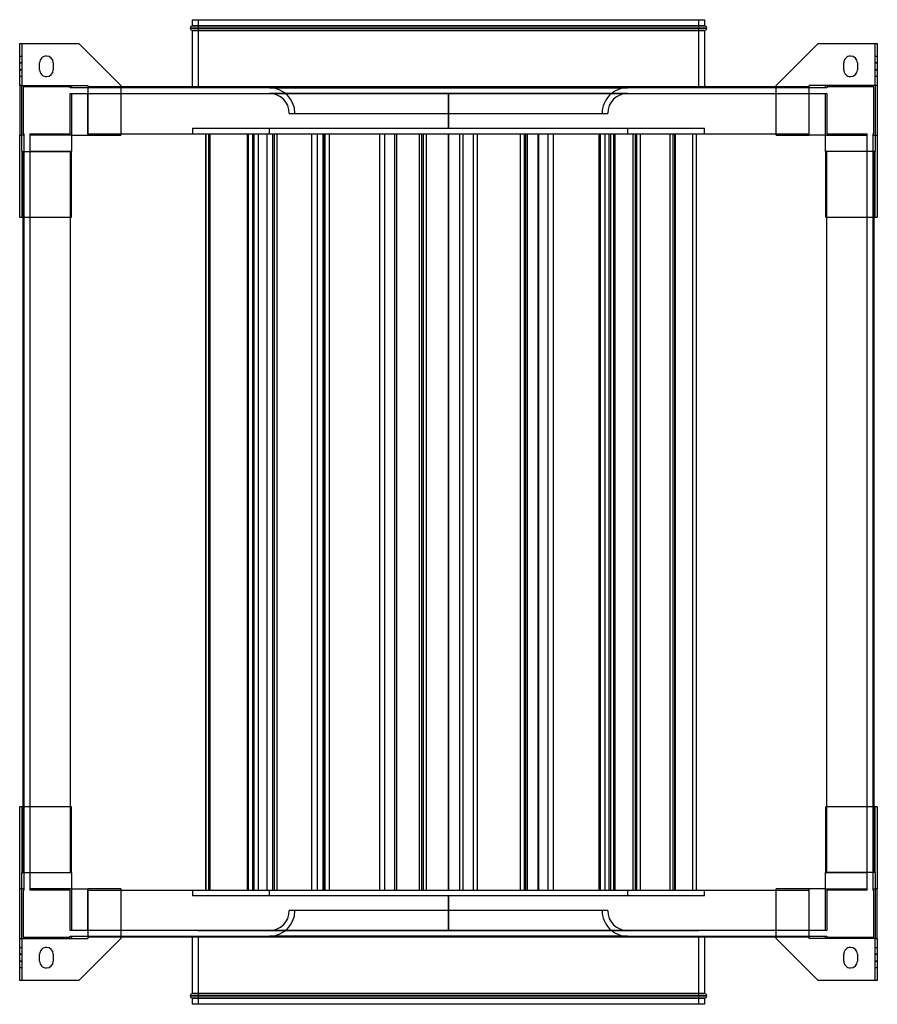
# Model space of a CAD drawing. Header units: millimetres. Extents: x -377 to 377, y -433 to 433.
import ezdxf

# ---------------------------------------------------------------- set-up
doc = ezdxf.new("R2010")
doc.units = ezdxf.units.MM
doc.layers.add('MAIN-1', color=7, linetype='Continuous')
doc.layers.add('MAIN-2', color=7, linetype='Continuous')

msp = doc.modelspace()

# ---------------------------------------------------------------- linework, layer by layer
at = {"layer": 'MAIN-1'}
for p, q in [((-227, 425.5), (227, 425.5)), ((-225, 433), (225, 433)), ((-225, 427.5), (-225, 433)), ((-225, 427.5), (225, 427.5)), ((225, 433), (225, 427.5)), ((225, 423.5), (-225, 423.5)), ((-225, 374), (-225, 423.5)), ((225, 423.5), (225, 374)), ((-377, 412), (-375, 412)), ((-377, 375), (-377, 412)), ((-375, 412), (-325, 412)), ((-375, 412), (-375, 375)), ((-288, 375), (-325, 412)), ((325, 412), (288, 375)), ((325, 412), (375, 412)), ((375, 375), (375, 412)), ((375, 412), (377, 412)), ((377, 412), (377, 375)), ((-359.5, 389), (-359.5, 395)), ((-347.5, 395), (-347.5, 389)), ((347.5, 389), (347.5, 395)), ((359.5, 395), (359.5, 389)), ((-375, 375), (-377, 375)), ((-377, 375), (-377, 331.5)), ((-375, 317), (-375, 375)), ((-375, 375), (-317, 375)), ((-317, 375), (-317, 331.5)), ((317, 374), (-317, 374)), ((-288, 375), (-288, 374)), ((288, 374), (288, 375)), ((317, 331.5), (317, 375)), ((375, 375), (317, 375)), ((377, 375), (375, 375)), ((375, 375), (375, 317)), ((377, 375), (377, 331.5)), ((-377, 259), (-377, 331.5)), ((-377, 331.5), (-375, 331.5)), ((-331.5, 331.5), (-317, 331.5)), ((-331.5, 331.5), (-331.5, 317)), ((-317, 332.5), (317, 332.5)), ((331.5, 331.5), (317, 331.5)), ((331.5, 317), (331.5, 331.5)), ((375, 331.5), (377, 331.5)), ((377, 331.5), (377, 259)), ((-375, 317), (-375, 259)), ((-375, 317), (-331.5, 317)), ((-374, -317), (-374, 317)), ((-332.5, 317), (-332.5, -317)), ((375, 317), (331.5, 317)), ((332.5, -317), (332.5, 317)), ((374, 317), (374, -317)), ((375, 259), (375, 317)), ((-375, 259), (-377, 259)), ((-374, 259), (-375, 259)), ((375, 259), (374, 259)), ((377, 259), (375, 259)), ((-377, -331.5), (-377, -259)), ((-377, -259), (-375, -259)), ((-375, -259), (-374, -259)), ((-375, -259), (-375, -317)), ((374, -259), (375, -259)), ((375, -259), (377, -259)), ((375, -317), (375, -259)), ((377, -259), (377, -331.5)), ((-375, -317), (-331.5, -317)), ((-375, -375), (-375, -317)), ((-331.5, -317), (-331.5, -331.5)), ((375, -317), (331.5, -317)), ((331.5, -331.5), (331.5, -317)), ((375, -317), (375, -375)), ((-377, -375), (-377, -331.5)), ((-375, -331.5), (-377, -331.5)), ((-331.5, -331.5), (-317, -331.5)), ((-317, -331.5), (-317, -375)), ((-317, -332.5), (317, -332.5)), ((317, -375), (317, -331.5)), ((331.5, -331.5), (317, -331.5)), ((377, -331.5), (375, -331.5)), ((377, -375), (377, -331.5)), ((-377, -375), (-375, -375)), ((-377, -412), (-377, -375)), ((-375, -375), (-375, -412)), ((-375, -375), (-317, -375)), ((-325, -412), (-288, -375)), ((317, -374), (-317, -374)), ((-288, -374), (-288, -375)), ((-225, -423.5), (-225, -374)), ((225, -374), (225, -423.5)), ((288, -375), (288, -374)), ((288, -375), (325, -412)), ((375, -375), (317, -375)), ((375, -412), (375, -375)), ((375, -375), (377, -375)), ((377, -375), (377, -412)), ((-359.5, -395), (-359.5, -389)), ((-347.5, -389), (-347.5, -395)), ((347.5, -395), (347.5, -389)), ((359.5, -389), (359.5, -395)), ((-375, -412), (-377, -412)), ((-325, -412), (-375, -412)), ((375, -412), (325, -412)), ((377, -412), (375, -412)), ((-225, -423.5), (225, -423.5)), ((227, -425.5), (-227, -425.5)), ((225, -427.5), (-225, -427.5)), ((-225, -433), (-225, -427.5)), ((225, -433), (-225, -433)), ((225, -427.5), (225, -433))]:
    msp.add_line(p, q, dxfattribs=at)
for centre, radius, start, end in [((-225, 425.5), 2, 89.99998, 180.00002), ((-225, 425.5), 2, 180.00002, 270.00002), ((225, 425.5), 2, 0, 89.99998), ((225, 425.5), 2, 270.00002, 0), ((-353.5, 395), 6, 89.99998, 180.00002), ((-353.5, 395), 6, 0, 89.99998), ((353.5, 395), 6, 89.99998, 180.00002), ((353.5, 395), 6, 0, 89.99998), ((-353.5, 389), 6, 180.00002, 270.00002), ((-353.5, 389), 6, 270.00002, 0), ((353.5, 389), 6, 180.00002, 270.00002), ((353.5, 389), 6, 270.00002, 0), ((-353.5, -389), 6, 89.99998, 180.00002), ((-353.5, -389), 6, 0, 89.99998), ((353.5, -389), 6, 89.99998, 180.00002), ((353.5, -389), 6, 0, 89.99998), ((-353.5, -395), 6, 180.00002, 270.00002), ((-353.5, -395), 6, 270.00002, 0), ((353.5, -395), 6, 180.00002, 270.00002), ((353.5, -395), 6, 270.00002, 0), ((-225, -425.5), 2, 89.99998, 180.00002), ((225, -425.5), 2, 0, 89.99998), ((-225, -425.5), 2, 180.00002, 270.00002), ((225, -425.5), 2, 270.00002, 0)]:
    msp.add_arc(centre, radius, start, end, dxfattribs=at)
at = {"layer": 'MAIN-2'}
for p, q in [((227, 425.5), (-227, 425.5)), ((225, 427.5), (-225, 427.5)), ((-220, 433), (-220, 373)), ((220, 373), (220, 433)), ((-225, 423.5), (225, 423.5)), ((-377, 412), (-377, 412)), ((-375, 412), (-375, 412)), ((-325, 412), (-325, 412)), ((325, 412), (325, 412)), ((375, 412), (375, 412)), ((377, 412), (377, 412)), ((-377, 401), (-375, 401)), ((-353.5, 401), (-353.5, 401)), ((353.5, 401), (353.5, 401)), ((375, 401), (377, 401)), ((-377, 395), (-375, 395)), ((-375, 395), (-377, 395)), ((-359.5, 395), (-359.5, 395)), ((-347.5, 395), (-347.5, 395)), ((347.5, 395), (347.5, 395)), ((359.5, 395), (359.5, 395)), ((375, 395), (377, 395)), ((377, 395), (375, 395)), ((-375, 389), (-377, 389)), ((-377, 389), (-375, 389)), ((-375, 383), (-377, 383)), ((-359.5, 389), (-359.5, 389)), ((-353.5, 383), (-353.5, 383)), ((-347.5, 389), (-347.5, 389)), ((347.5, 389), (347.5, 389)), ((353.5, 383), (353.5, 383)), ((359.5, 389), (359.5, 389)), ((377, 389), (375, 389)), ((375, 389), (377, 389)), ((377, 383), (375, 383)), ((-375, 375), (-375, 375)), ((-375, 331.5), (-375, 375)), ((-375, 375), (-375, 375)), ((-374, 374), (-374, 374)), ((-332.5, 374), (-374, 374)), ((-374, 374), (-374, 332.5)), ((-332.5, 373), (-332.5, 374)), ((-332.5, 374), (-332.5, 374)), ((-332.5, 373), (-332.5, 373)), ((-331.5, 373), (-332.5, 373)), ((-331.5, 375), (-331.5, 375)), ((-331.5, 375), (-331.5, 373)), ((-331.5, 375), (-331.5, 375)), ((-331.5, 373), (-331.5, 373)), ((-331.5, 373), (-331.5, 373)), ((-317, 373), (-331.5, 373)), ((-317, 375), (-317, 375)), ((-317, 375), (-317, 375)), ((-317, 374), (-317, 374)), ((-317, 374), (-317, 374)), ((-317, 373), (-317, 373)), ((-317, 373), (-317, 373)), ((317, 373), (-317, 373)), ((-288, 375), (-288, 375)), ((-288, 374), (-288, 331.5)), ((-225, 373), (-225, 374)), ((220, 373), (-220, 373)), ((-157.51, 373.09), (0, 373.09)), ((0, 373.09), (-157.51, 373.09)), ((-157.51, 373.09), (-157.51, 373)), ((0, 373.09), (157.51, 373.09)), ((0, 373), (0, 373.09)), ((0, 373.09), (0, 373)), ((157.51, 373.09), (0, 373.09)), ((157.51, 373.09), (157.51, 373)), ((225, 374), (225, 373)), ((288, 375), (288, 375)), ((288, 331.5), (288, 374)), ((317, 375), (317, 375)), ((317, 375), (317, 375)), ((317, 374), (317, 374)), ((317, 374), (317, 374)), ((317, 373), (317, 373)), ((317, 373), (317, 373)), ((331.5, 373), (317, 373)), ((331.5, 375), (331.5, 375)), ((331.5, 373), (331.5, 375)), ((331.5, 375), (331.5, 375)), ((332.5, 373), (331.5, 373)), ((331.5, 373), (331.5, 373)), ((331.5, 373), (331.5, 373)), ((332.5, 374), (332.5, 374)), ((374, 374), (332.5, 374)), ((332.5, 374), (332.5, 373)), ((332.5, 373), (332.5, 373)), ((374, 374), (374, 374)), ((374, 332.5), (374, 374)), ((375, 375), (375, 375)), ((375, 375), (375, 331.5)), ((375, 375), (375, 375)), ((-332.5, 368), (-331.5, 368)), ((-332.5, 368), (-332.5, 368)), ((-332.5, 332.5), (-332.5, 368)), ((-331.5, 368), (-317, 368)), ((-331.5, 368), (-331.5, 368)), ((-331.5, 368), (-331.5, 368)), ((-331.5, 368), (-331.5, 331.5)), ((-317, 368), (317, 368)), ((-317, 368), (-317, 368)), ((-317, 368), (-317, 368)), ((-317, 332.5), (-317, 368)), ((-157.49, 368.09), (157.49, 368.09)), ((-157.49, 368.09), (-157.49, 368)), ((157.49, 368.09), (-157.49, 368.09)), ((0, 368), (0, 337.5)), ((0, 337.5), (0, 368)), ((157.49, 368), (157.49, 368.09)), ((317, 368), (331.5, 368)), ((317, 368), (317, 368)), ((317, 368), (317, 368)), ((317, 332.5), (317, 368)), ((331.5, 368), (332.5, 368)), ((331.5, 368), (331.5, 368)), ((331.5, 368), (331.5, 368)), ((331.5, 331.5), (331.5, 368)), ((332.5, 368), (332.5, 368)), ((332.5, 368), (332.5, 332.5)), ((-140.01, 350.59), (140.01, 350.59)), ((-377, 331.5), (-377, 331.5)), ((-375, 331.5), (-375, 331.5)), ((-373, 331.5), (-375, 331.5)), ((-375, 331.5), (-375, 331.5)), ((-374, 332.5), (-374, 332.5)), ((-374, 332.5), (-373, 332.5)), ((-373, 332.5), (-373, 332.5)), ((-373, 331.5), (-373, 332.5)), ((-373, 331.5), (-373, 331.5)), ((-373, 317), (-373, 331.5)), ((-373, 331.5), (-373, 331.5)), ((-368, 332.5), (-368, 331.5)), ((-368, 332.5), (-332.5, 332.5)), ((-368, 332.5), (-368, 332.5)), ((-368, 331.5), (-368, 331.5)), ((-368, 331.5), (-368, 317)), ((-368, 331.5), (-368, 331.5)), ((-331.5, 331.5), (-368, 331.5)), ((-332.5, 332.5), (-332.5, 332.5)), ((-331.5, 331.5), (-331.5, 331.5)), ((-331.5, 331.5), (-331.5, 331.5)), ((-331.5, 331.5), (-331.5, 331.5)), ((-331.5, 331.5), (-331.5, 331.5)), ((-331.5, 331.5), (-331.5, 331.5)), ((-331.5, 331.5), (-331.5, 331.5)), ((-317, 332.5), (-317, 332.5)), ((-317, 332.5), (-317, 332.5)), ((-317, 332.5), (-317, 332.5)), ((-317, 332.5), (-317, 331.5)), ((-317, 332.5), (-317, 332.5)), ((-317, 331.5), (-288, 331.5)), ((-317, 331.5), (-317, 331.5)), ((-317, 331.5), (-317, 331.5)), ((-317, 331.5), (-317, 331.5)), ((-317, 331.5), (-317, 331.5)), ((-288, 331.5), (-288, 331.5)), ((-225, 337.5), (-225, 332.5)), ((-225, 337.5), (225, 337.5)), ((-213.38, -332.5), (-213.38, 332.5)), ((-213.1, -332.5), (-213.1, 332.5)), ((-210.83, -332.5), (-210.83, 332.5)), ((-209.5, -332.5), (-209.5, 332.5)), ((-176.78, -332.5), (-176.78, 332.5)), ((-175.96, -332.5), (-175.96, 332.5)), ((-175.7, -332.5), (-175.7, 332.5)), ((-171.95, -332.5), (-171.95, 332.5)), ((-170.91, -332.5), (-170.91, 332.5)), ((-167.02, -332.5), (-167.02, 332.5)), ((-159.31, -332.5), (-159.31, 332.5)), ((-157.5, 332.5), (-157.5, 337.5)), ((-154.48, -332.5), (-154.48, 332.5)), ((-152.95, -332.5), (-152.95, 332.5)), ((-150.68, -332.5), (-150.68, 332.5)), ((-120.16, -332.5), (-120.16, 332.5)), ((-115.22, -332.5), (-115.22, 332.5)), ((-110.19, -332.5), (-110.19, 332.5)), ((-109.6, -332.5), (-109.6, 332.5)), ((-108.55, -332.5), (-108.55, 332.5)), ((-108.4, -332.5), (-108.4, 332.5)), ((-108.29, -332.5), (-108.29, 332.5)), ((-104.67, -332.5), (-104.67, 332.5)), ((-60.24, -332.5), (-60.24, 332.5)), ((-56.05, -332.5), (-56.05, 332.5)), ((-47.18, -332.5), (-47.18, 332.5)), ((-45.38, -332.5), (-45.38, 332.5)), ((-25.63, -332.5), (-25.63, 332.5)), ((-23.48, -332.5), (-23.48, 332.5)), ((-22.1, -332.5), (-22.1, 332.5)), ((-19.28, -332.5), (-19.28, 332.5)), ((0, 332.5), (0, -332.5)), ((0, -332.5), (0, 332.5)), ((10.1, -332.5), (10.1, 332.5)), ((12.82, -332.5), (12.82, 332.5)), ((22.1, -332.5), (22.1, 332.5)), ((25.63, -332.5), (25.63, 332.5)), ((63.36, -332.5), (63.36, 332.5)), ((66.71, -332.5), (66.71, 332.5)), ((68.03, -332.5), (68.03, 332.5)), ((69.43, -332.5), (69.43, 332.5)), ((78.69, -332.5), (78.69, 332.5)), ((79.47, -332.5), (79.47, 332.5)), ((87.55, -332.5), (87.55, 332.5)), ((92.22, -332.5), (92.22, 332.5)), ((132.38, -332.5), (132.38, 332.5)), ((133.67, -332.5), (133.67, 332.5)), ((137.86, -332.5), (137.86, 332.5)), ((141.4, -332.5), (141.4, 332.5)), ((142.86, -332.5), (142.86, 332.5)), ((145.36, -332.5), (145.36, 332.5)), ((146.14, -332.5), (146.14, 332.5)), ((146.39, -332.5), (146.39, 332.5)), ((157.5, 337.5), (157.5, 332.5)), ((162.4, -332.5), (162.4, 332.5)), ((164.34, -332.5), (164.34, 332.5)), ((165.55, -332.5), (165.55, 332.5)), ((168.79, -332.5), (168.79, 332.5)), ((194.98, -332.5), (194.98, 332.5)), ((197.58, -332.5), (197.58, 332.5)), ((198.87, -332.5), (198.87, 332.5)), ((199.44, -332.5), (199.44, 332.5)), ((214.86, -332.5), (214.86, 332.5)), ((218, -332.5), (218, 332.5)), ((225, 332.5), (225, 337.5)), ((288, 331.5), (317, 331.5)), ((288, 331.5), (288, 331.5)), ((317, 332.5), (317, 332.5)), ((317, 332.5), (317, 332.5)), ((317, 331.5), (317, 332.5)), ((317, 332.5), (317, 332.5)), ((317, 332.5), (317, 332.5)), ((317, 331.5), (317, 331.5)), ((317, 331.5), (317, 331.5)), ((317, 331.5), (317, 331.5)), ((317, 331.5), (317, 331.5)), ((331.5, 331.5), (331.5, 331.5)), ((331.5, 331.5), (331.5, 331.5)), ((331.5, 331.5), (331.5, 331.5)), ((331.5, 331.5), (331.5, 331.5)), ((331.5, 331.5), (331.5, 331.5)), ((331.5, 331.5), (331.5, 331.5)), ((331.5, 331.5), (368, 331.5)), ((332.5, 332.5), (368, 332.5)), ((332.5, 332.5), (332.5, 332.5)), ((368, 331.5), (368, 332.5)), ((368, 332.5), (368, 332.5)), ((368, 317), (368, 331.5)), ((368, 331.5), (368, 331.5)), ((368, 331.5), (368, 331.5)), ((373, 332.5), (373, 332.5)), ((373, 332.5), (374, 332.5)), ((373, 332.5), (373, 331.5)), ((373, 331.5), (373, 331.5)), ((373, 331.5), (373, 331.5)), ((373, 331.5), (373, 317)), ((373, 331.5), (375, 331.5)), ((374, 332.5), (374, 332.5)), ((375, 331.5), (375, 331.5)), ((375, 331.5), (375, 331.5)), ((377, 331.5), (377, 331.5)), ((-375, 317), (-375, 317)), ((-375, 317), (-375, 317)), ((-374, 317), (-374, 317)), ((-374, 317), (-374, 317)), ((-373, -317), (-373, 317)), ((-373, 317), (-373, 317)), ((-373, 317), (-373, 317)), ((-368, 317), (-368, 317)), ((-332.5, 317), (-368, 317)), ((-368, 317), (-368, 317)), ((-368, 317), (-368, -317)), ((-332.5, 317), (-332.5, 317)), ((-331.5, 317), (-332.5, 317)), ((-332.5, 317), (-332.5, 317)), ((-332.5, 317), (-332.5, 317)), ((-332.5, 317), (-332.5, 317)), ((-331.5, 259), (-331.5, 317)), ((-331.5, 317), (-331.5, 317)), ((-331.5, 317), (-331.5, 317)), ((-331.5, 317), (-331.5, 317)), ((-331.5, 317), (-331.5, 317)), ((331.5, 317), (331.5, 259)), ((331.5, 317), (331.5, 317)), ((331.5, 317), (331.5, 317)), ((332.5, 317), (331.5, 317)), ((331.5, 317), (331.5, 317)), ((331.5, 317), (331.5, 317)), ((332.5, 317), (332.5, 317)), ((332.5, 317), (332.5, 317)), ((332.5, 317), (332.5, 317)), ((368, 317), (332.5, 317)), ((332.5, 317), (332.5, 317)), ((368, 317), (368, 317)), ((368, 317), (368, 317)), ((368, -317), (368, 317)), ((373, 317), (373, 317)), ((373, 317), (373, 317)), ((373, 317), (373, -317)), ((374, 317), (374, 317)), ((374, 317), (374, 317)), ((375, 317), (375, 317)), ((375, 317), (375, 317)), ((-377, 259), (-377, 259)), ((-375, 259), (-375, 259)), ((-331.5, 259), (-374, 259)), ((-331.5, 259), (-331.5, 259)), ((374, 259), (331.5, 259)), ((331.5, 259), (331.5, 259)), ((375, 259), (375, 259)), ((377, 259), (377, 259)), ((-377, -259), (-377, -259)), ((-375, -259), (-375, -259)), ((-374, -259), (-331.5, -259)), ((-331.5, -317), (-331.5, -259)), ((-331.5, -259), (-331.5, -259)), ((331.5, -259), (331.5, -317)), ((331.5, -259), (374, -259)), ((331.5, -259), (331.5, -259)), ((375, -259), (375, -259)), ((377, -259), (377, -259)), ((-375, -317), (-375, -317)), ((-375, -317), (-375, -317)), ((-374, -317), (-374, -317)), ((-374, -317), (-374, -317)), ((-373, -317), (-373, -317)), ((-373, -317), (-373, -317)), ((-373, -331.5), (-373, -317)), ((-368, -317), (-368, -317)), ((-368, -317), (-368, -317)), ((-368, -317), (-332.5, -317)), ((-368, -317), (-368, -331.5)), ((-332.5, -317), (-332.5, -317)), ((-332.5, -317), (-332.5, -317)), ((-332.5, -317), (-331.5, -317)), ((-332.5, -317), (-332.5, -317)), ((-332.5, -317), (-332.5, -317)), ((-331.5, -317), (-331.5, -317)), ((-331.5, -317), (-331.5, -317)), ((-331.5, -317), (-331.5, -317)), ((-331.5, -317), (-331.5, -317)), ((331.5, -317), (331.5, -317)), ((331.5, -317), (331.5, -317)), ((331.5, -317), (332.5, -317)), ((331.5, -317), (331.5, -317)), ((331.5, -317), (331.5, -317)), ((332.5, -317), (332.5, -317)), ((332.5, -317), (332.5, -317)), ((332.5, -317), (332.5, -317)), ((332.5, -317), (332.5, -317)), ((332.5, -317), (368, -317)), ((368, -317), (368, -317)), ((368, -317), (368, -317)), ((368, -331.5), (368, -317)), ((373, -317), (373, -317)), ((373, -317), (373, -317)), ((373, -317), (373, -331.5)), ((374, -317), (374, -317)), ((374, -317), (374, -317)), ((375, -317), (375, -317)), ((375, -317), (375, -317)), ((-377, -331.5), (-377, -331.5)), ((-375, -331.5), (-375, -331.5)), ((-375, -375), (-375, -331.5)), ((-373, -331.5), (-375, -331.5)), ((-375, -331.5), (-375, -331.5)), ((-373, -332.5), (-374, -332.5)), ((-374, -332.5), (-374, -374)), ((-374, -332.5), (-374, -332.5)), ((-373, -332.5), (-373, -331.5)), ((-373, -331.5), (-373, -331.5)), ((-373, -331.5), (-373, -331.5)), ((-373, -332.5), (-373, -332.5)), ((-368, -331.5), (-368, -332.5)), ((-368, -331.5), (-368, -331.5)), ((-368, -331.5), (-368, -331.5)), ((-331.5, -331.5), (-368, -331.5)), ((-332.5, -332.5), (-368, -332.5)), ((-368, -332.5), (-368, -332.5)), ((-332.5, -368), (-332.5, -332.5)), ((-332.5, -332.5), (-332.5, -332.5)), ((-331.5, -331.5), (-331.5, -331.5)), ((-331.5, -331.5), (-331.5, -368)), ((-331.5, -331.5), (-331.5, -331.5)), ((-331.5, -331.5), (-331.5, -331.5)), ((-331.5, -331.5), (-331.5, -331.5)), ((-331.5, -331.5), (-331.5, -331.5)), ((-331.5, -331.5), (-331.5, -331.5)), ((-288, -331.5), (-317, -331.5)), ((-317, -331.5), (-317, -331.5)), ((-317, -331.5), (-317, -331.5)), ((-317, -331.5), (-317, -332.5)), ((-317, -331.5), (-317, -331.5)), ((-317, -331.5), (-317, -331.5)), ((-317, -368), (-317, -332.5)), ((-317, -332.5), (-317, -332.5)), ((-317, -332.5), (-317, -332.5)), ((-317, -332.5), (-317, -332.5)), ((-317, -332.5), (-317, -332.5)), ((-288, -331.5), (-288, -374)), ((-288, -331.5), (-288, -331.5)), ((-225, -332.5), (-225, -337.5)), ((225, -337.5), (-225, -337.5)), ((-157.5, -337.5), (-157.5, -332.5)), ((0, -337.5), (0, -368)), ((0, -368), (0, -337.5)), ((157.5, -332.5), (157.5, -337.5)), ((225, -337.5), (225, -332.5)), ((317, -331.5), (288, -331.5)), ((288, -374), (288, -331.5)), ((288, -331.5), (288, -331.5)), ((317, -331.5), (317, -331.5)), ((317, -332.5), (317, -331.5)), ((317, -331.5), (317, -331.5)), ((317, -331.5), (317, -331.5)), ((317, -331.5), (317, -331.5)), ((317, -332.5), (317, -332.5)), ((317, -368), (317, -332.5)), ((317, -332.5), (317, -332.5)), ((317, -332.5), (317, -332.5)), ((317, -332.5), (317, -332.5)), ((331.5, -331.5), (331.5, -331.5)), ((331.5, -368), (331.5, -331.5)), ((331.5, -331.5), (331.5, -331.5)), ((331.5, -331.5), (331.5, -331.5)), ((331.5, -331.5), (331.5, -331.5)), ((331.5, -331.5), (331.5, -331.5)), ((331.5, -331.5), (331.5, -331.5)), ((331.5, -331.5), (368, -331.5)), ((332.5, -332.5), (332.5, -368)), ((368, -332.5), (332.5, -332.5)), ((332.5, -332.5), (332.5, -332.5)), ((368, -332.5), (368, -331.5)), ((368, -331.5), (368, -331.5)), ((368, -331.5), (368, -331.5)), ((368, -332.5), (368, -332.5)), ((373, -331.5), (373, -332.5)), ((373, -331.5), (373, -331.5)), ((373, -331.5), (373, -331.5)), ((373, -331.5), (375, -331.5)), ((374, -332.5), (373, -332.5)), ((373, -332.5), (373, -332.5)), ((374, -374), (374, -332.5)), ((374, -332.5), (374, -332.5)), ((375, -331.5), (375, -375)), ((375, -331.5), (375, -331.5)), ((375, -331.5), (375, -331.5)), ((377, -331.5), (377, -331.5)), ((140.01, -350.59), (-140.01, -350.59)), ((-332.5, -368), (-332.5, -368)), ((-331.5, -368), (-332.5, -368)), ((-331.5, -368), (-331.5, -368)), ((-331.5, -368), (-331.5, -368)), ((-317, -368), (-331.5, -368)), ((-317, -368), (-317, -368)), ((-317, -368), (-317, -368)), ((317, -368), (-317, -368)), ((-220, -368), (220, -368)), ((-157.49, -368), (-157.49, -368.09)), ((157.49, -368.09), (-157.49, -368.09)), ((-157.49, -368.09), (157.49, -368.09)), ((157.49, -368.09), (157.49, -368)), ((317, -368), (317, -368)), ((317, -368), (317, -368)), ((331.5, -368), (317, -368)), ((332.5, -368), (331.5, -368)), ((331.5, -368), (331.5, -368)), ((331.5, -368), (331.5, -368)), ((332.5, -368), (332.5, -368)), ((-375, -375), (-375, -375)), ((-375, -375), (-375, -375)), ((-374, -374), (-332.5, -374)), ((-374, -374), (-374, -374)), ((-332.5, -373), (-331.5, -373)), ((-332.5, -373), (-332.5, -373)), ((-332.5, -374), (-332.5, -373)), ((-332.5, -374), (-332.5, -374)), ((-331.5, -373), (-317, -373)), ((-331.5, -373), (-331.5, -373)), ((-331.5, -373), (-331.5, -373)), ((-331.5, -373), (-331.5, -375)), ((-331.5, -375), (-331.5, -375)), ((-331.5, -375), (-331.5, -375)), ((-317, -373), (317, -373)), ((-317, -373), (-317, -373)), ((-317, -373), (-317, -373)), ((-317, -374), (-317, -374)), ((-317, -374), (-317, -374)), ((-317, -375), (-317, -375)), ((-317, -375), (-317, -375)), ((-288, -375), (-288, -375)), ((-225, -374), (-225, -373)), ((-220, -373), (-220, -433)), ((-220, -373), (220, -373)), ((-157.51, -373.09), (-157.51, -373)), ((0, -373.09), (-157.51, -373.09)), ((-157.51, -373.09), (0, -373.09)), ((0, -373), (0, -373.09)), ((0, -373.09), (0, -373)), ((157.51, -373.09), (0, -373.09)), ((0, -373.09), (157.51, -373.09)), ((157.51, -373.09), (157.51, -373)), ((220, -433), (220, -373)), ((225, -373), (225, -374)), ((288, -375), (288, -375)), ((317, -373), (317, -373)), ((317, -373), (331.5, -373)), ((317, -373), (317, -373)), ((317, -374), (317, -374)), ((317, -374), (317, -374)), ((317, -375), (317, -375)), ((317, -375), (317, -375)), ((331.5, -373), (332.5, -373)), ((331.5, -373), (331.5, -373)), ((331.5, -373), (331.5, -373)), ((331.5, -375), (331.5, -373)), ((331.5, -375), (331.5, -375)), ((331.5, -375), (331.5, -375)), ((332.5, -373), (332.5, -373)), ((332.5, -373), (332.5, -374)), ((332.5, -374), (374, -374)), ((332.5, -374), (332.5, -374)), ((374, -374), (374, -374)), ((375, -375), (375, -375)), ((375, -375), (375, -375)), ((-377, -383), (-375, -383)), ((-377, -389), (-375, -389)), ((-375, -389), (-377, -389)), ((-359.5, -389), (-359.5, -389)), ((-353.5, -383), (-353.5, -383)), ((-347.5, -389), (-347.5, -389)), ((347.5, -389), (347.5, -389)), ((353.5, -383), (353.5, -383)), ((359.5, -389), (359.5, -389)), ((375, -383), (377, -383)), ((375, -389), (377, -389)), ((377, -389), (375, -389)), ((-375, -395), (-377, -395)), ((-377, -395), (-375, -395)), ((-359.5, -395), (-359.5, -395)), ((-347.5, -395), (-347.5, -395)), ((347.5, -395), (347.5, -395)), ((359.5, -395), (359.5, -395)), ((377, -395), (375, -395)), ((375, -395), (377, -395)), ((-375, -401), (-377, -401)), ((-353.5, -401), (-353.5, -401)), ((353.5, -401), (353.5, -401)), ((377, -401), (375, -401)), ((-377, -412), (-377, -412)), ((-375, -412), (-375, -412)), ((-325, -412), (-325, -412)), ((325, -412), (325, -412)), ((375, -412), (375, -412)), ((377, -412), (377, -412)), ((225, -423.5), (-225, -423.5)), ((-227, -425.5), (227, -425.5)), ((-225, -427.5), (225, -427.5))]:
    msp.add_line(p, q, dxfattribs=at)
for centre, radius, start, end in [((-157.51, 350.59), 22.5, 0, 89.99998), ((157.51, 350.59), 22.5, 89.99998, 180.00002), ((-157.51, 350.59), 17.5, 0, 89.93449), ((157.51, 350.59), 17.5, 90.06547, 180.00002), ((-157.51, -350.59), 22.5, 270.00002, 0), ((-157.51, -350.59), 17.5, 270.06551, 0), ((157.51, -350.59), 22.5, 180.00002, 270.00002), ((157.51, -350.59), 17.5, 180.00002, 269.93453)]:
    msp.add_arc(centre, radius, start, end, dxfattribs=at)

doc.saveas('drawing.dxf')
